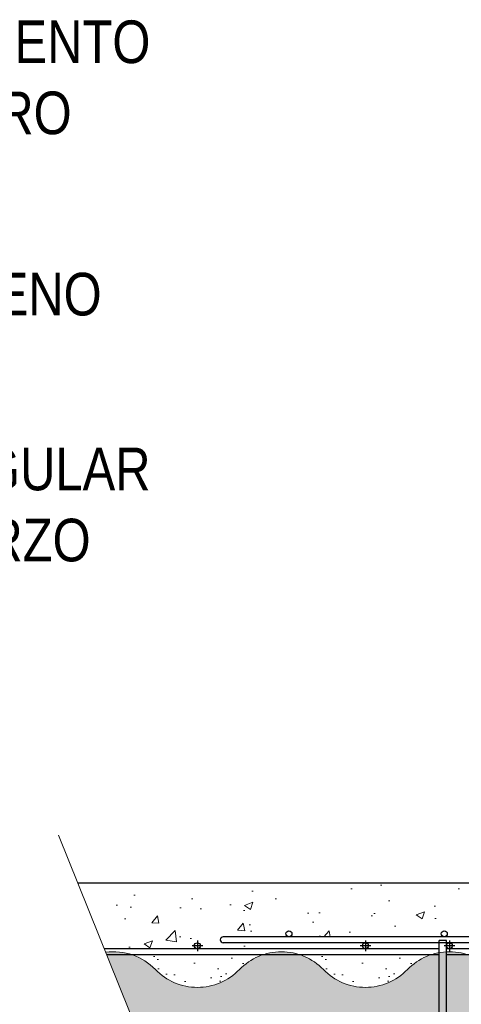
# Model space of a CAD drawing. Header units: millimetres. Extents: x 0 to 30, y 0 to 35.5.
# Tile 3 of 4: x 13.1 to 15.6, y 15.5 to 21.3. Entities that reach past the tile are written whole.
import ezdxf

# ---------------------------------------------------------------- set-up
doc = ezdxf.new("R2010")
doc.units = ezdxf.units.MM
doc.linetypes.add('CONTINUA', pattern=[0])
doc.linetypes.add('DASHED2', pattern=[9.524999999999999, 6.35, -3.175])
for name, color, linetype, lineweight in [('CONSTRUPANEL', 170, 'Continuous', 20), ('hatch', 252, 'Continuous', 0), ('LAMINA ACCESORIOS', 1, 'Continuous', 30), ('TEXTO', 7, 'DASHED2', 0)]:
    doc.layers.add(name, color=color, linetype=linetype, lineweight=lineweight)
doc.styles.add('Erika', font='techl___.ttf', dxfattribs={"height": 0.25})
pattern_1 = [(105, (3.532781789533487, -8.522587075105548), (-0.1071651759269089, 0.107165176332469), [0.0875, -0.175]), (225, (3.532781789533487, -8.522587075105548), (-0.03922517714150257, -0.1463903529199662), [0.0875, -0.175]), (165, (3.532781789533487, -8.522587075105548), (-0.1463903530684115, -0.03922517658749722), [-0.175, 0.0875])]

msp = doc.modelspace()

# ---------------------------------------------------------------- hatches: boundary and pattern name
at = {"layer": 'hatch', "linetype": 'Continuous'}
h = msp.add_hatch(dxfattribs=at)
h.set_pattern_fill('HONEY', color=256, scale=0.7, angle=105, style=0)
h.set_pattern_definition(pattern_1)
h.paths.add_polyline_path([(8.518914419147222, 17.77579942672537, 0.1212544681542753), (8.60592441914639, 17.91438370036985), (8.60592441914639, 18.12931515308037, 0.1212544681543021), (8.518914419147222, 18.26789942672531, -0.4239584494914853), (8.518914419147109, 18.75999942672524, 0.1212544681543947), (8.60592441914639, 18.89858370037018), (8.605924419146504, 19.02351302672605), (7.502783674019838, 19.02351302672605, -0.2165453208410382), (7.398914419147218, 18.75999942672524, 0.1212544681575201), (7.311904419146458, 18.62141515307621), (7.311904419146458, 18.40648370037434, 0.1212544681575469), (7.398914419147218, 18.26789942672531, -0.4239584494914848), (7.398914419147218, 17.77579942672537, 0.1212544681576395), (7.311904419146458, 17.63721515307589), (7.311904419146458, 17.42228370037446, 0.1212544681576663), (7.398914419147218, 17.28369942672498, -0.4239584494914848), (7.398914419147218, 16.79159942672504, 0.1212544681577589), (7.311904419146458, 16.65301515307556), (7.311904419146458, 16.43808370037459, 0.1212544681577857), (7.398914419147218, 16.29949942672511, -0.1581195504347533), (7.498019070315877, 16.11294942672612), (8.605924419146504, 16.11294942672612), (8.605924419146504, 16.16091515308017, 0.1212544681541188), (8.518914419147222, 16.29949942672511, -0.4239584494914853), (8.518914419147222, 16.79159942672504, 0.1212544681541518), (8.60592441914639, 16.93018370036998), (8.60592441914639, 17.1451151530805, 0.1212544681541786), (8.518914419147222, 17.28369942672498, -0.4239584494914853)])
h.paths.add_polyline_path([(7.502781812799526, 16.0709494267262, -0.2165731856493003), (7.398914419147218, 15.80739942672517), (7.55795441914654, 15.80739942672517, -0.4142135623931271), (7.540454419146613, 15.82489942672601, -1), (7.575454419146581, 15.82489942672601), (7.575454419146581, 15.85639942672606), (7.617454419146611, 15.85639942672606), (7.617454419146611, 15.80739942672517), (8.518914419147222, 15.80739942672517, 0.008607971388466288), (8.527243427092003, 15.81573906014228, -0.1386010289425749), (8.524654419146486, 15.82489942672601, -0.5425140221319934), (8.549250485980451, 15.84089617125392, 0.0878641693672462), (8.60592441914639, 15.94598370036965), (8.60592441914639, 16.0709494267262)])
h.paths.add_polyline_path([(16.77301760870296, 16.07094942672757, -0.2165731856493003), (16.66915021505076, 15.80739942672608), (17.05590709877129, 15.80739942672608, -0.4142135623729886), (17.03840709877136, 15.82489942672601, -1), (17.07340709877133, 15.82489942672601, -0.4142135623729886), (17.05590709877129, 15.80739942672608), (17.78915021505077, 15.80739942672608, 0.1212544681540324), (17.87616021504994, 15.94598370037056), (17.87616021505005, 16.07094942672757)])
h.paths.add_polyline_path([(16.66915021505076, 16.79159942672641, 0.121254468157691), (16.58214021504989, 16.65301515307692), (16.58214021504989, 16.4380837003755, 0.1212544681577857), (16.66915021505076, 16.29949942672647, -0.1581195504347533), (16.76825486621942, 16.11294942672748), (17.87616021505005, 16.11294942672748), (17.87616021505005, 16.16091515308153, 0.1212544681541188), (17.78915021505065, 16.29949942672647, -0.4239584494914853), (17.78915021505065, 16.79159942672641, 0.1212544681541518), (17.87616021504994, 16.93018370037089), (17.87616021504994, 17.14511515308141, 0.1212544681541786), (17.78915021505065, 17.28369942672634, -0.4239584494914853), (17.78915021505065, 17.77579942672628, 0.1212544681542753), (17.87616021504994, 17.91438370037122), (17.87616021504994, 18.12931515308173, 0.1212544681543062), (17.78915021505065, 18.26789942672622, -0.4239584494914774), (17.78915021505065, 18.75999942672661, 0.1212544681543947), (17.87616021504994, 18.89858370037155), (17.87616021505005, 19.02351302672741), (16.7730194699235, 19.02351302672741, -0.2165453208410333), (16.66915021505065, 18.75999942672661, 0.1212544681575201), (16.58214021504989, 18.62141515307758), (16.58214021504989, 18.40648370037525, 0.1212544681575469), (16.66915021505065, 18.26789942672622, -0.4239584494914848), (16.66915021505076, 17.77579942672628, 0.1212544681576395), (16.58214021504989, 17.63721515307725), (16.58214021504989, 17.42228370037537, 0.1212544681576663), (16.66915021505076, 17.28369942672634, -0.4239584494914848)])
edge = h.paths.add_edge_path()
edge.add_line((17.22701742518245, 21.05914252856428), (17.03965655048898, 20.50460285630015))
edge.add_line((17.03965655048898, 20.50460285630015), (17.03965655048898, 21.05914252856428))
edge.add_line((17.03965655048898, 21.05914252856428), (16.76282345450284, 21.05914252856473))
edge.add_arc((16.43112596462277, 20.97444942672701), 0.3423392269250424, -45.94985314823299, 14.323430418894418, ccw=False)
edge.add_arc((16.90717446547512, 20.48234942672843), 0.3423392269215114, 134.0501468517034, 161.7046199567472)
edge.add_line((16.58214021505, 20.58981515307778), (16.58214021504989, 20.37488370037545))
edge.add_arc((16.90717446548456, 20.48234942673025), 0.3423392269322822, 198.2953800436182, 225.9498531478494)
edge.add_arc((16.43112596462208, 19.99024942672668), 0.3423392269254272, -45.94985314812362, 45.949853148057, ccw=False)
edge.add_arc((16.90717446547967, 19.49814942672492), 0.3423392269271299, 134.0501468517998, 161.704619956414)
edge.add_line((16.58214021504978, 19.60561515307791), (16.58214021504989, 19.39068370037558))
edge.add_arc((16.90717446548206, 19.49814942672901), 0.3423392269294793, 198.2953800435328, 225.9498531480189)
edge.add_arc((16.43112596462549, 19.00604942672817), 0.3423392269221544, 10.002892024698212, 45.94985314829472, ccw=False)
edge.add_line((16.76826128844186, 19.06551302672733), (17.87616021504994, 19.06551302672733))
edge.add_line((17.87616021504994, 19.06551302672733), (17.87616021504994, 19.11351515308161))
edge.add_arc((17.55112596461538, 19.0060494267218), 0.3423392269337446, 18.29538004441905, 45.9498531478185)
edge.add_arc((18.02717446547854, 19.49814942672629), 0.342339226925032, 134.0501468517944, 225.9498531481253, ccw=False)
edge.add_arc((17.55112596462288, 19.99024942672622), 0.342339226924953, 314.050146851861, 341.7046199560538)
edge.add_line((17.87616021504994, 19.88278370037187), (17.87616021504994, 20.09771515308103))
edge.add_arc((17.55112596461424, 19.99024942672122), 0.342339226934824, 18.29538004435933, 45.94985314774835)
edge.add_arc((18.02717446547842, 20.48234942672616), 0.342339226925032, 134.050146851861, 225.9498531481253, ccw=False)
edge.add_arc((17.55112596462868, 20.97444942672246), 0.3423392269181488, 314.0501468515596, 341.7046199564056)
edge.add_line((17.87616021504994, 20.8669837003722), (17.87616021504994, 21.05914252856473))
edge.add_line((17.87616021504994, 21.05914252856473), (17.22701742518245, 21.05914252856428))
edge = h.paths.add_edge_path()
edge.add_line((7.956781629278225, 21.05914252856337), (7.769420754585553, 20.50460285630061))
edge.add_line((7.769420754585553, 20.50460285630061), (7.769420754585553, 21.05914252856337))
edge.add_line((7.769420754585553, 21.05914252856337), (7.492587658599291, 21.05914252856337))
edge.add_arc((7.160890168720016, 20.97444942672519), 0.3423392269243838, -45.949853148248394, 14.323430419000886, ccw=False)
edge.add_arc((7.636938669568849, 20.48234942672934), 0.3423392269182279, 134.0501468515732, 161.7046199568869)
edge.add_line((7.311904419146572, 20.58981515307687), (7.311904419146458, 20.37488370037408))
edge.add_arc((7.636938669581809, 20.48234942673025), 0.3423392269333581, 198.2953800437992, 225.9498531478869)
edge.add_arc((7.160890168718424, 19.99024942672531), 0.3423392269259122, -45.949853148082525, 45.949853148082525, ccw=False)
edge.add_arc((7.636938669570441, 19.49814942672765), 0.342339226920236, 134.0501468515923, 161.7046199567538)
edge.add_line((7.311904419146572, 19.605615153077), (7.311904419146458, 19.39068370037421))
edge.add_arc((7.636938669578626, 19.49814942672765), 0.3423392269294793, 198.2953800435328, 225.9498531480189)
edge.add_arc((7.160890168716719, 19.00604942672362), 0.3423392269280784, 10.0028920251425, 45.949853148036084, ccw=False)
edge.add_line((7.498025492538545, 19.06551302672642), (8.60592441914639, 19.06551302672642))
edge.add_line((8.60592441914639, 19.06551302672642), (8.60592441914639, 19.11351515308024))
edge.add_arc((8.280890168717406, 19.00604942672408), 0.3423392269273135, 18.29538004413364, 45.94985314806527)
edge.add_arc((8.756938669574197, 19.49814942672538), 0.3423392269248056, 134.0501468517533, 225.9498531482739, ccw=False)
edge.add_arc((8.280890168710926, 19.99024942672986), 0.3423392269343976, 314.0501468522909, 341.7046199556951)
edge.add_line((8.605924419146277, 19.88278370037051), (8.60592441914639, 20.09771515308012))
edge.add_arc((8.28089016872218, 19.99024942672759), 0.342339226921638, 18.29538004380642, 45.94985314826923)
edge.add_arc((8.756938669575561, 20.48234942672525), 0.3423392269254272, 134.0501468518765, 225.949853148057, ccw=False)
edge.add_arc((8.280890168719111, 20.97444942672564), 0.3423392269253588, 314.0501468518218, 341.7046199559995)
edge.add_line((8.605924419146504, 20.86698370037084), (8.60592441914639, 21.05914252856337))
edge.add_line((8.60592441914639, 21.05914252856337), (7.956781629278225, 21.05914252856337))
h = msp.add_hatch(dxfattribs=at)
h.set_pattern_fill('AR-CONC', color=256, scale=0.06999999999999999, style=0)
h.set_pattern_definition([(49.99999999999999, (3.532781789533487, -8.522587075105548), (0.5020821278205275, -0.04392649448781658), [0.0525, -0.5775]), (355, (3.532781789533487, -8.522587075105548), (-0.09712593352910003, 0.5265344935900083), [0.042, -0.4620000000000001]), (100.4513999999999, (3.574621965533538, -8.526247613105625), (0.404956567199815, 0.4826076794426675), [0.04461813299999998, -0.4907994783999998]), (46.18420000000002, (3.532781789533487, -8.38258707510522), (0.7470687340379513, -0.1158633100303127), [0.07874999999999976, -0.8662499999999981]), (96.63559999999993, (3.595037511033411, -8.392242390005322), (0.6542638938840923, 0.6818825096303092), [0.0669272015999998, -0.7361990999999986]), (351.1842, (3.532781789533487, -8.38258707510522), (0.654263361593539, 0.6818830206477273), [0.06300000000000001, -0.6930000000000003]), (21, (3.602781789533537, -8.41758707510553), (0.4178349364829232, -0.2818332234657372), [0.0525, -0.5775]), (326.0000000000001, (3.602781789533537, -8.41758707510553), (0.1703207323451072, 0.5076050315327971), [0.042, -0.4620000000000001]), (71.4514, (3.63760135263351, -8.441073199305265), (0.5881558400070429, 0.2257713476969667), [0.04461813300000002, -0.4907994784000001]), (37.50000000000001, (3.532781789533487, -8.522587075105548), (0.008511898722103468, 0.2330256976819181), [0, -0.4564, 0, -0.469, 0, -0.4637500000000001]), (7.500000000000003, (3.532781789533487, -8.522587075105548), (0.184148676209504, 0.2760881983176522), [0, -0.2674, 0, -0.4459, 0, -0.17675]), (327.5, (3.37668178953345, -8.522587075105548), (0.3736757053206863, -0.01578841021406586), [0, -0.175, 0, -0.546, 0, -0.7245]), (317.5, (3.3066817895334, -8.522587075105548), (0.4082303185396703, 0.07007348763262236), [0, -0.2275, 0, -0.3626, 0, -0.5145000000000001])])
edge = h.paths.add_edge_path()
edge.add_arc((14.63964021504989, 15.89489942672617), 0.01749999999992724, 180, 270, ccw=False)
edge.add_arc((14.63964021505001, 15.89489942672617), 0.01750000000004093, 0, 180, ccw=False)
edge.add_arc((14.63964021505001, 15.89489942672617), 0.01749999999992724, -90.00000000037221, 0, ccw=False)
edge.add_line((14.63964021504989, 15.87739942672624), (15.54964021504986, 15.87739942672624))
edge.add_arc((15.54964021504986, 15.89489942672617), 0.01749999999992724, 180, 270, ccw=False)
edge.add_arc((15.54964021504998, 15.89489942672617), 0.01750000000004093, 0, 180, ccw=False)
edge.add_arc((15.54964021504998, 15.89489942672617), 0.01750000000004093, -90.00000000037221, 0, ccw=False)
edge.add_line((15.54964021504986, 15.87739942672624), (16.45964021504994, 15.87739942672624))
edge.add_arc((16.45964021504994, 15.89489942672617), 0.01749999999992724, 180, 270, ccw=False)
edge.add_arc((16.45964021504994, 15.89489942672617), 0.01749999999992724, 0, 180, ccw=False)
edge.add_line((16.47714021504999, 15.89489942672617), (16.47714021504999, 16.80489942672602))
edge.add_arc((16.45964021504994, 16.80489942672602), 0.01750000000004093, -180, 0, ccw=False)
edge.add_arc((16.45964021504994, 16.80489942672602), 0.01749999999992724, 0, 180, ccw=False)
edge.add_line((16.47714021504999, 16.80489942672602), (16.47714021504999, 17.71489942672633))
edge.add_arc((16.45964021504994, 17.71489942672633), 0.01750000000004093, -180, 0, ccw=False)
edge.add_arc((16.45964021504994, 17.71489942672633), 0.01749999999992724, 0, 180, ccw=False)
edge.add_line((16.47714021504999, 17.71489942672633), (16.47714021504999, 18.0998994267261))
edge.add_arc((16.49464021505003, 18.0998994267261), 0.01750000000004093, 0, 180, ccw=False)
edge.add_line((16.51214021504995, 18.0998994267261), (16.51214021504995, 18.02184942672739))
edge.add_arc((16.52964021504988, 18.02184942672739), 0.01749999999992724, 0, 180, ccw=False)
edge.add_line((16.54714021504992, 18.02184942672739), (16.54714021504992, 19.00601302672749))
edge.add_arc((16.52964021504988, 19.00601302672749), 0.01750000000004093, -180, 0, ccw=False)
edge.add_arc((16.52964021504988, 19.00601302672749), 0.01749999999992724, 89.99999999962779, 180, ccw=False)
edge.add_line((16.52964021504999, 19.02351302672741), (16.49814021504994, 19.02351302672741))
edge.add_line((16.49814021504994, 19.02351302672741), (16.49814021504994, 19.06551302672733))
edge.add_line((16.49814021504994, 19.06551302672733), (16.54714021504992, 19.06551302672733))
edge.add_line((16.54714021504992, 19.06551302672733), (16.54714021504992, 19.99021302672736))
edge.add_arc((16.52964021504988, 19.99021302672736), 0.01750000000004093, -180, 0, ccw=False)
edge.add_arc((16.52964021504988, 19.99021302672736), 0.01749999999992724, 0, 180, ccw=False)
edge.add_line((16.54714021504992, 19.99021302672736), (16.54714021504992, 20.97441302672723))
edge.add_arc((16.52964021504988, 20.97441302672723), 0.01750000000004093, -180, 0, ccw=False)
edge.add_arc((16.52964021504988, 20.97441302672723), 0.01749999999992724, 0, 180, ccw=False)
edge.add_line((16.54714021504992, 20.97441302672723), (16.54714021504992, 21.05914252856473))
edge.add_line((16.54714021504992, 21.05914252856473), (16.16214021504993, 21.05914252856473))
edge.add_line((16.16214021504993, 21.05914252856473), (16.16214021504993, 16.1923994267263))
edge.add_line((16.16214021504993, 16.1923994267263), (13.40194153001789, 16.1923994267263))
edge.add_line((13.40194153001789, 16.1923994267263), (13.55721320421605, 15.80739942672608))
edge.add_line((13.55721320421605, 15.80739942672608), (13.11910709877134, 15.80739942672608))
edge.add_arc((13.11910709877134, 15.82489942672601), 0.01749999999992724, 180, 270, ccw=False)
edge.add_arc((13.11910709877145, 15.82489942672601), 0.01750000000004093, 0, 180, ccw=False)
edge.add_arc((13.11910709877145, 15.82489942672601), 0.01749999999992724, -90.00000000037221, 0, ccw=False)
edge.add_line((13.11910709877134, 15.80739942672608), (14.10330709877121, 15.80739942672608))
edge.add_arc((14.10330709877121, 15.82489942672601), 0.01749999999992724, 180, 270, ccw=False)
edge.add_arc((14.10330709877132, 15.82489942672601), 0.01750000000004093, 0, 180, ccw=False)
edge.add_arc((14.10330709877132, 15.82489942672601), 0.01749999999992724, -90.00000000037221, 0, ccw=False)
edge.add_line((14.10330709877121, 15.80739942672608), (15.08750709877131, 15.80739942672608))
edge.add_arc((15.08750709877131, 15.82489942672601), 0.01749999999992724, 180, 270, ccw=False)
edge.add_arc((15.08750709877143, 15.82489942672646), 0.01750000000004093, 90.00000000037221, 180.0000000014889, ccw=False)
edge.add_line((15.08750709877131, 15.84239942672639), (14.25464021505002, 15.84239942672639))
edge.add_arc((14.25464021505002, 15.85989942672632), 0.01749999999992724, 90, 270, ccw=False)
edge.add_line((14.25464021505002, 15.87739942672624), (14.63964021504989, 15.87739942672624))
edge = h.paths.add_edge_path()
edge.add_line((21.73089349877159, 14.05837942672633), (21.73089349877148, 14.4433794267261))
edge.add_line((21.73089349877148, 14.4433794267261), (21.48484349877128, 14.4433794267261))
edge.add_arc((21.48484349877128, 14.42587942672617), 0.01749999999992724, 0, 90, ccw=False)
edge.add_arc((21.48484349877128, 14.42587942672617), 0.01749999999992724, -180, 0, ccw=False)
edge.add_line((21.46734349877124, 14.42587942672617), (21.46734349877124, 14.39437942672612))
edge.add_line((21.46734349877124, 14.39437942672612), (21.42534349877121, 14.39437942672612))
edge.add_line((21.42534349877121, 14.39437942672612), (21.42534349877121, 14.4433794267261))
edge.add_line((21.42534349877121, 14.4433794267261), (20.5006434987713, 14.4433794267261))
edge.add_arc((20.50064349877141, 14.42587942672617), 0.01749999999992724, 0, 90.00000000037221, ccw=False)
edge.add_arc((20.50064349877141, 14.42587942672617), 0.01749999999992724, -180, 0, ccw=False)
edge.add_arc((20.5006434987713, 14.42587942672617), 0.01749999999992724, 90, 180, ccw=False)
edge.add_line((20.5006434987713, 14.4433794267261), (19.51644349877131, 14.4433794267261))
edge.add_arc((19.51644349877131, 14.42587942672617), 0.01749999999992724, 0, 90, ccw=False)
edge.add_arc((19.51644349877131, 14.42587942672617), 0.01750000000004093, -180, 0, ccw=False)
edge.add_arc((19.51644349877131, 14.42587942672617), 0.01750000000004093, 90, 180, ccw=False)
edge.add_line((19.51644349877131, 14.4433794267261), (18.53224349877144, 14.4433794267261))
edge.add_arc((18.53224349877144, 14.42587942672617), 0.01749999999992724, 0, 90, ccw=False)
edge.add_arc((18.53224349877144, 14.42587942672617), 0.01749999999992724, -180, 0, ccw=False)
edge.add_line((18.5147434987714, 14.42587942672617), (18.5147434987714, 14.39437942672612))
edge.add_line((18.5147434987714, 14.39437942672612), (18.47274349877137, 14.39437942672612))
edge.add_line((18.47274349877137, 14.39437942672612), (18.47274349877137, 14.4433794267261))
edge.add_line((18.47274349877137, 14.4433794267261), (17.54800709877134, 14.4433794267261))
edge.add_arc((17.54800709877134, 14.42587942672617), 0.01749999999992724, 0, 90, ccw=False)
edge.add_arc((17.54800709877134, 14.42587942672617), 0.01750000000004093, -180, 0, ccw=False)
edge.add_arc((17.54800709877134, 14.42587942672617), 0.01749999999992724, 90, 180, ccw=False)
edge.add_line((17.54800709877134, 14.4433794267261), (16.56380709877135, 14.4433794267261))
edge.add_arc((16.56380709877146, 14.42587942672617), 0.01749999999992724, 0, 90.00000000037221, ccw=False)
edge.add_arc((16.56380709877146, 14.42587942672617), 0.01749999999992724, -180, 0, ccw=False)
edge.add_arc((16.56380709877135, 14.42587942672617), 0.01749999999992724, 90, 180, ccw=False)
edge.add_line((16.56380709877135, 14.4433794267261), (15.57960709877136, 14.4433794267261))
edge.add_arc((15.57960709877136, 14.42587942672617), 0.01749999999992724, 0, 90, ccw=False)
edge.add_arc((15.57960709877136, 14.42587942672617), 0.01749999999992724, -180, 0, ccw=False)
edge.add_line((15.56210709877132, 14.42587942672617), (15.56210709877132, 14.39437942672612))
edge.add_line((15.56210709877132, 14.39437942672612), (15.5201070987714, 14.39437942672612))
edge.add_line((15.5201070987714, 14.39437942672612), (15.52010709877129, 14.4433794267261))
edge.add_line((15.52010709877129, 14.4433794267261), (14.59540709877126, 14.4433794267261))
edge.add_arc((14.59540709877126, 14.42587942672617), 0.01749999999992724, 0, 90, ccw=False)
edge.add_arc((14.59540709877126, 14.42587942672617), 0.01750000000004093, -180, 0, ccw=False)
edge.add_arc((14.59540709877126, 14.42587942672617), 0.01749999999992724, 90, 180, ccw=False)
edge.add_line((14.59540709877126, 14.4433794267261), (14.11100194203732, 14.4433794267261))
edge.add_line((14.11100194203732, 14.4433794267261), (14.26837439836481, 14.05837942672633))
edge.add_line((14.26837439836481, 14.05837942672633), (21.73089349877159, 14.05837942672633))
edge = h.paths.add_edge_path()
edge.add_line((18.29616021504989, 16.19239942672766), (18.29616021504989, 16.48573527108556))
edge.add_line((18.29616021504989, 16.48573527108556), (18.00606640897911, 15.91054825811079))
edge.add_arc((17.99866021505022, 15.89469271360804), 0.01749999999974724, 0, 64.96251685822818, ccw=False)
edge.add_arc((17.99866021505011, 15.89469271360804), 0.01750000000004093, -90, 0, ccw=False)
edge.add_line((17.99866021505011, 15.87719271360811), (18.90866021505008, 15.87719271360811))
edge.add_arc((18.90866021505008, 15.89469271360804), 0.01749999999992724, 180, 270, ccw=False)
edge.add_arc((18.90866021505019, 15.89469271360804), 0.01750000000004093, 0, 180, ccw=False)
edge.add_arc((18.90866021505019, 15.89469271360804), 0.01749999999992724, -90.00000000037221, 0, ccw=False)
edge.add_line((18.90866021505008, 15.87719271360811), (19.81866021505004, 15.87719271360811))
edge.add_arc((19.81866021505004, 15.89469271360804), 0.01749999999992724, 180, 270, ccw=False)
edge.add_arc((19.81866021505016, 15.89469271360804), 0.01750000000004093, 0, 180, ccw=False)
edge.add_arc((19.81866021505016, 15.89469271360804), 0.01750000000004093, -90.00000000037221, 0, ccw=False)
edge.add_line((19.81866021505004, 15.87719271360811), (20.20366021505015, 15.87719271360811))
edge.add_arc((20.20366021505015, 15.85969271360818), 0.01749999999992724, -90, 90, ccw=False)
edge.add_line((20.20366021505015, 15.8421927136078), (20.01122533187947, 15.8421927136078))
edge.add_arc((20.00854349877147, 15.82489942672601), 0.01749999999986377, 0, 81.18482272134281, ccw=False)
edge.add_arc((20.00854349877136, 15.82489942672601), 0.01749999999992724, -90, 0, ccw=False)
edge.add_line((20.00854349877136, 15.80739942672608), (20.99274349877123, 15.80739942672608))
edge.add_arc((20.99274349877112, 15.82489942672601), 0.01749999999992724, 180, 270.0000000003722, ccw=False)
edge.add_arc((20.99274349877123, 15.82489942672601), 0.01750000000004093, 0, 180, ccw=False)
edge.add_arc((20.99274349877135, 15.82489942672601), 0.01749999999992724, -90.00000000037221, 0, ccw=False)
edge.add_line((20.99274349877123, 15.80739942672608), (21.42534349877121, 15.80739942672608))
edge.add_line((21.42534349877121, 15.80739942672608), (21.42534349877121, 15.85639942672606))
edge.add_line((21.42534349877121, 15.85639942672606), (21.46734349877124, 15.85639942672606))
edge.add_line((21.46734349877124, 15.85639942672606), (21.46734349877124, 15.82489942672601))
edge.add_arc((21.48484349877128, 15.82489944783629), 0.01750000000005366, -6.91160020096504e-05, 180.000069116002, ccw=False)
edge.add_arc((21.48484349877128, 15.82489942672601), 0.01749999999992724, -90, 0, ccw=False)
edge.add_line((21.48484349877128, 15.80739942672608), (21.73089349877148, 15.80739942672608))
edge.add_line((21.73089349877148, 15.80739942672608), (21.73089349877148, 16.19239942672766))
edge.add_line((21.73089349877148, 16.19239942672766), (18.29616021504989, 16.19239942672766))
edge = h.paths.add_edge_path()
edge.add_line((17.98116021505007, 16.80469271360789), (17.98116021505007, 15.89469271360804))
edge.add_arc((17.99866021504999, 15.89469271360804), 0.01749999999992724, 64.9625168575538, 180, ccw=False)
edge.add_line((18.00606640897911, 15.91054825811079), (18.29616021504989, 16.48573527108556))
edge.add_line((18.29616021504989, 16.48573527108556), (18.29616021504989, 17.43807776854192))
edge.add_line((18.29616021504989, 17.43807776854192), (17.98116021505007, 17.17084531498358))
edge.add_line((17.98116021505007, 17.17084531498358), (17.98116021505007, 16.80469271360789))
edge.add_arc((17.99866021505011, 16.80469271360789), 0.01750000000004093, 0, 180, ccw=False)
edge.add_arc((17.99866021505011, 16.80469271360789), 0.01750000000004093, -180, 0, ccw=False)
edge = h.paths.add_edge_path()
edge.add_line((18.29616021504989, 21.05914252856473), (17.9111602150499, 21.05914252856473))
edge.add_line((17.9111602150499, 21.05914252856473), (17.9111602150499, 20.4823130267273))
edge.add_arc((17.92866021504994, 20.4823130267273), 0.01750000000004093, 0, 180, ccw=False)
edge.add_arc((17.92866021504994, 20.4823130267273), 0.01750000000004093, -180, 0, ccw=False)
edge.add_line((17.9111602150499, 20.4823130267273), (17.9111602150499, 19.49811302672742))
edge.add_arc((17.92866021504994, 19.49811302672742), 0.01750000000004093, 0, 180, ccw=False)
edge.add_arc((17.92866021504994, 19.49811302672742), 0.01750000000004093, -180, 0, ccw=False)
edge.add_line((17.9111602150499, 19.49811302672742), (17.9111602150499, 19.06551302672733))
edge.add_line((17.9111602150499, 19.06551302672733), (17.96016021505, 19.06551302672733))
edge.add_line((17.96016021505, 19.06551302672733), (17.96016021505, 19.02351302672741))
edge.add_line((17.96016021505, 19.02351302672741), (17.92866021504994, 19.02351302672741))
edge.add_arc((17.92866021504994, 19.00601302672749), 0.01749999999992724, 0, 90, ccw=False)
edge.add_arc((17.92866021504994, 19.00601302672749), 0.01750000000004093, -180, 0, ccw=False)
edge.add_line((17.9111602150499, 19.00601302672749), (17.9111602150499, 18.51394942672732))
edge.add_arc((17.92866021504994, 18.51394942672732), 0.01750000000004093, 0, 180, ccw=False)
edge.add_arc((17.92866021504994, 18.51394942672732), 0.01750000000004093, -180, 0, ccw=False)
edge.add_line((17.9111602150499, 18.51394942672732), (17.9111602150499, 17.52974942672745))
edge.add_arc((17.92866021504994, 17.52974942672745), 0.01750000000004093, 0, 180, ccw=False)
edge.add_line((17.9461602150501, 17.52974942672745), (17.9461602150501, 18.09969271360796))
edge.add_arc((17.96366021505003, 18.09969271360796), 0.01749999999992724, 0, 180, ccw=False)
edge.add_line((17.98116021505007, 18.09969271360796), (17.98116021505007, 17.7146927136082))
edge.add_arc((17.99866021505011, 17.7146927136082), 0.01750000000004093, 0, 180, ccw=False)
edge.add_arc((17.99866021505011, 17.7146927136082), 0.01750000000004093, -180, 0, ccw=False)
edge.add_line((17.98116021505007, 17.7146927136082), (17.98116021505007, 17.17084531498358))
edge.add_line((17.98116021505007, 17.17084531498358), (18.29616021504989, 17.43807776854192))
edge.add_line((18.29616021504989, 17.43807776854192), (18.29616021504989, 21.05914252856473))
h = msp.add_hatch(dxfattribs=at)
h.set_pattern_fill('HONEY', color=256, scale=0.7, angle=105, style=0)
h.set_pattern_definition(pattern_1)
edge = h.paths.add_edge_path()
edge.add_line((13.76241605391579, 15.29859382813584), (13.28497621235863, 15.10478339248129))
edge.add_line((13.28497621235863, 15.10478339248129), (13.29200214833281, 15.09261411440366))
edge.add_line((13.29200214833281, 15.09261411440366), (14.43048028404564, 15.16076292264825))
edge.add_line((14.43048028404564, 15.16076292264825), (13.90496379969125, 14.9474364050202))
edge.add_line((13.90496379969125, 14.9474364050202), (14.10376882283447, 14.46107471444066))
edge.add_arc((14.10334349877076, 14.80341367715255), 0.3423392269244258, 270.0711845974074, 315.9498531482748)
edge.add_arc((14.59544349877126, 14.32736517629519), 0.342339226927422, 44.05014685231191, 135.9498531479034, ccw=False)
edge.add_arc((15.08754349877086, 14.80341367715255), 0.3423392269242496, 224.0501468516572, 315.9498531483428)
edge.add_arc((15.57964349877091, 14.32736517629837), 0.3423392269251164, 44.050146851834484, 135.9498531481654, ccw=False)
edge.add_arc((16.07174349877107, 14.803413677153), 0.3423392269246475, 224.0501468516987, 315.9498531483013)
edge.add_arc((16.56384349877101, 14.32736517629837), 0.3423392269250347, 44.050146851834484, 135.9498531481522, ccw=False)
edge.add_arc((17.05594349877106, 14.80341367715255), 0.3423392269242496, 224.0501468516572, 315.9498531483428)
edge.add_arc((17.54804349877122, 14.32736517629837), 0.3423392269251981, 44.050146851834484, 135.9498531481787, ccw=False)
edge.add_arc((18.04014349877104, 14.80341367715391), 0.3423392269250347, 224.0501468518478, 315.9498531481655)
edge.add_arc((18.53224349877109, 14.32736517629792), 0.3423392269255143, 44.05014685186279, 135.949853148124, ccw=False)
edge.add_arc((19.02434349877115, 14.80341367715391), 0.3423392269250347, 224.0501468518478, 315.9498531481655)
edge.add_arc((19.5164434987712, 14.32736517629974), 0.3423392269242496, 44.05014685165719, 135.9498531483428, ccw=False)
edge.add_arc((20.00854349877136, 14.80341367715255), 0.3423392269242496, 224.0501468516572, 315.9498531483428)
edge.add_arc((20.50064349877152, 14.32736517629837), 0.3423392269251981, 44.050146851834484, 135.9498531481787, ccw=False)
edge.add_arc((20.99274349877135, 14.80341367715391), 0.3423392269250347, 224.0501468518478, 315.9498531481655)
edge.add_arc((21.4848434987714, 14.32736517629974), 0.3423392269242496, 44.05014685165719, 135.9498531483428, ccw=False)
edge.add_line((21.73089349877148, 14.56538942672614), (21.73089349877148, 15.12752221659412))
edge.add_line((21.73089349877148, 15.12752221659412), (21.17635382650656, 15.31488309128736))
edge.add_line((21.17635382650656, 15.31488309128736), (21.73089349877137, 15.31488309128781))
edge.add_line((21.73089349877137, 15.31488309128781), (21.73089349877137, 15.68538942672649))
edge.add_arc((21.48484349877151, 15.44736517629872), 0.3423392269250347, 44.05014685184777, 135.9498531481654)
edge.add_arc((20.99274349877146, 15.92341367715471), 0.3423392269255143, 224.050146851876, 315.94985314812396, ccw=False)
edge.add_arc((20.50064349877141, 15.44736517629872), 0.3423392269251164, 44.05014685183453, 135.9498531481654)
edge.add_arc((20.00854349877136, 15.92341367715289), 0.3423392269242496, 224.0501468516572, 315.9498531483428, ccw=False)
edge.add_arc((19.51644349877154, 15.44736517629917), 0.3423392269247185, 44.05014685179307, 135.9498531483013)
edge.add_arc((19.02434349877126, 15.92341367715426), 0.3423392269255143, 224.0501468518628, 315.94985314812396, ccw=False)
edge.add_arc((18.53224349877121, 15.44736517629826), 0.3423392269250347, 44.05014685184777, 135.9498531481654)
edge.add_arc((18.04014349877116, 15.92341367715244), 0.3423392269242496, 224.0501468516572, 315.9498531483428, ccw=False)
edge.add_arc((17.54804349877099, 15.44736517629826), 0.3423392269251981, 44.05014685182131, 135.9498531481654)
edge.add_arc((17.05594349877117, 15.9234136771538), 0.3423392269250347, 224.0501468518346, 315.9498531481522, ccw=False)
edge.add_arc((16.56384349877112, 15.44736517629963), 0.3423392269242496, 44.05014685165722, 135.9498531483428)
edge.add_arc((16.07174349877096, 15.92341367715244), 0.3423392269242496, 224.0501468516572, 315.9498531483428, ccw=False)
edge.add_arc((15.57964349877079, 15.44736517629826), 0.3423392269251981, 44.05014685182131, 135.9498531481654)
edge.add_arc((15.08754349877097, 15.9234136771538), 0.3423392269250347, 224.0501468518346, 315.9498531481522, ccw=False)
edge.add_arc((14.59544349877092, 15.44736517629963), 0.3423392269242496, 44.05014685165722, 135.9498531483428)
edge.add_arc((14.10334349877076, 15.92341367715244), 0.3423392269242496, 224.0501468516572, 315.9498531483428, ccw=False)
edge.add_arc((13.61124349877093, 15.44736517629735), 0.3423392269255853, 44.05014685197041, 97.66479396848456)
edge.add_line((13.5655832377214, 15.78664571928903), (13.76241605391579, 15.29859382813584))
h = msp.add_hatch(dxfattribs=at)
h.set_pattern_fill('AR-SAND', color=256, scale=0.112, style=0)
h.set_pattern_definition([(37.50000000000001, (-200.1749174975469, -26.79416280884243), (-0.007055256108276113, 0.2158042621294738), [0, -0.17024, 0, -0.1904, 0, -0.182]), (7.500000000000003, (-200.1749174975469, -26.79416280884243), (0.1982149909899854, 0.3160803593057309), [0, -0.09183999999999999, 0, -0.15344, 0, -0.0588]), (327.5, (-200.3126774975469, -26.79416280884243), (0.3487838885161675, 0.0006338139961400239), [0, -0.05600000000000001, 0, -0.2016, 0, -0.2632]), (317.5, (-200.3126774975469, -26.79416280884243), (0.3366861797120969, 0.09829966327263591), [0, -0.028, 0, -0.13216, 0, -0.1512])])
h.paths.add_polyline_path([(13.71870922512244, 15.77239942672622, -0.1212544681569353), (13.85729349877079, 15.68538942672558, 0.4239584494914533), (14.34939349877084, 15.68538942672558, -0.1212544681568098), (14.48797777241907, 15.77239942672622)])
h = msp.add_hatch(dxfattribs=at)
h.set_pattern_fill('AR-SAND', color=256, scale=0.112, style=0)
h.set_pattern_definition([(37.50000000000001, (-199.1907174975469, -26.79416280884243), (-0.007055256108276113, 0.2158042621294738), [0, -0.17024, 0, -0.1904, 0, -0.182]), (7.500000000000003, (-199.1907174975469, -26.79416280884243), (0.1982149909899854, 0.3160803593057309), [0, -0.09183999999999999, 0, -0.15344, 0, -0.0588]), (327.5, (-199.3284774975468, -26.79416280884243), (0.3487838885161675, 0.0006338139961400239), [0, -0.05600000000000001, 0, -0.2016, 0, -0.2632]), (317.5, (-199.3284774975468, -26.79416280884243), (0.3366861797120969, 0.09829966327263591), [0, -0.028, 0, -0.13216, 0, -0.1512])])
h.paths.add_polyline_path([(14.70290922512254, 15.77239942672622, -0.1212544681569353), (14.841493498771, 15.68538942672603, 0.4239584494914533), (15.33359349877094, 15.68538942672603, -0.1212544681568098), (15.47217777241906, 15.77239942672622)])

# ---------------------------------------------------------------- linework, layer by layer
at = {"linetype": 'Continuous'}
msp.add_line((16.16214021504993, 16.1923994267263), (13.40194153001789, 16.1923994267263), dxfattribs=at)
at = {"layer": 'CONSTRUPANEL', "linetype": 'Continuous'}
for centre, start, end in [((13.61124349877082, 15.44736517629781), 44.050146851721, 97.66479396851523), ((14.59544349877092, 15.44736517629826), 44.050146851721, 135.949853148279), ((15.57964349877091, 15.44736517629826), 44.050146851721, 135.949853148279), ((14.10334349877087, 15.92341367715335), 224.050146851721, 315.949853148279), ((15.08754349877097, 15.9234136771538), 224.050146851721, 315.949853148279)]:
    msp.add_arc(centre, 0.3423392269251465, start, end, dxfattribs=at)
at = {"layer": 'hatch', "linetype": 'ByBlock', "lineweight": 0}
msp.add_lwpolyline([(14.3691900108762, 13.81174153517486), (13.90496379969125, 14.94743640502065), (14.43048028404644, 15.1607629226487), (13.24859749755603, 15.09001593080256), (13.76241605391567, 15.29859382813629), (13.2890166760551, 16.47239942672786)], dxfattribs=at)
at = {"layer": 'LAMINA ACCESORIOS'}
for p, q in [((16.45964021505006, 15.87739942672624), (14.25464021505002, 15.87739942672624)), ((16.49464021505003, 15.84239942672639), (14.25464021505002, 15.84239942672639))]:
    msp.add_line(p, q, dxfattribs=at)
at = {"layer": 'LAMINA ACCESORIOS', "linetype": 'CONTINUA'}
for p, q in [((14.13480709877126, 15.82489942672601), (14.07180709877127, 15.82489942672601)), ((14.10330709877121, 15.85639942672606), (14.10330709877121, 15.79339942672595)), ((15.11900709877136, 15.82489942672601), (15.05600709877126, 15.82489942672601)), ((15.08750709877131, 15.85639942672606), (15.08750709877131, 15.79339942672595)), ((15.56210709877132, 15.85639942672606), (15.5201070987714, 15.85639942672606)), ((15.5201070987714, 14.39437942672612), (15.5201070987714, 15.85639942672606)), ((15.6111070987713, 15.82489942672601), (15.54810709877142, 15.82489942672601)), ((15.56210709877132, 14.39437942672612), (15.56210709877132, 15.85639942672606)), ((15.57960709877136, 15.85639942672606), (15.57960709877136, 15.79339942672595)), ((15.5201070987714, 15.80739942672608), (13.55721320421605, 15.80739942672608)), ((15.5201070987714, 15.77239942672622), (13.57132881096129, 15.77239942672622)), ((18.47274349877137, 15.80739942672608), (15.56210709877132, 15.80739942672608)), ((18.47274349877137, 15.77239942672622), (15.56210709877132, 15.77239942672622))]:
    msp.add_line(p, q, dxfattribs=at)
at = {"layer": 'LAMINA ACCESORIOS'}
for centre in [(14.63964021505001, 15.89489942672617), (15.54964021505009, 15.89489942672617)]:
    msp.add_circle(centre, 0.0175, dxfattribs=at)
at = {"layer": 'LAMINA ACCESORIOS', "linetype": 'CONTINUA'}
for centre in [(14.10330709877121, 15.82489942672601), (15.08750709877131, 15.82489942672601), (15.57960709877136, 15.82489942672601)]:
    msp.add_circle(centre, 0.0175, dxfattribs=at)
at = {"layer": 'LAMINA ACCESORIOS'}
msp.add_arc((14.25464021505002, 15.85989942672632), 0.0175, 90, 270, dxfattribs=at)

# ---------------------------------------------------------------- texts
at = {"layer": 'TEXTO', "linetype": 'ByBlock', "lineweight": 0, "char_height": 0.25, "attachment_point": 1, "style": 'Erika'}
for s, insert in [('RECUBRIMIENTO \\PDE MORTERO', (11.42595449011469, 21.24915002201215)), ('POLIESTIRENO', (11.42595449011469, 19.76981415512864)), ('MALLA ANGULAR\\PDE REFUERZO', (11.42595449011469, 18.74493877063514))]:
    msp.add_mtext(s, dxfattribs=dict(at, insert=insert))

doc.saveas('drawing.dxf')
